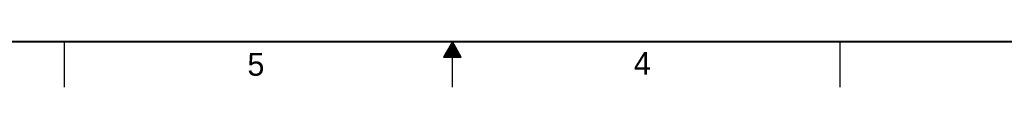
# Model space of a CAD drawing. Header units: inches. Extents: x 0 to 34, y 0 to 22.
# Tile 15 of 31: x 12.3 to 23, y 0 to 0.5. Entities that reach past the tile are written whole.
import ezdxf

# ---------------------------------------------------------------- set-up
doc = ezdxf.new("R2010")
doc.units = ezdxf.units.IN
doc.header["$LTSCALE"] = 1.87
doc.header["$MEASUREMENT"] = 0
doc.layers.get('0').update_dxf_attribs({"linetype": 'CONTINUOUS'})
doc.styles.get("Standard").update_dxf_attribs({"font": 'txt', "width": 0.8})

msp = doc.modelspace()

# ---------------------------------------------------------------- linework, layer by layer
at = {"color": 2, "linetype": 'CONTINUOUS'}
for p, q in [((12.75002, 0), (12.75002, 0.5)), ((17.00002, 0.5), (16.90203, 0.33028)), ((16.96538, 0.44), (17.03466, 0.44)), ((16.97115, 0.45), (17.02889, 0.45)), ((16.97693, 0.46), (17.02311, 0.46)), ((16.9827, 0.47), (17.01734, 0.47)), ((16.98847, 0.48), (17.01157, 0.48)), ((16.99425, 0.49), (17.00579, 0.49)), ((17.09801, 0.33028), (17.00002, 0.5)), ((17.00002, 0), (17.00002, 0.5)), ((21.25002, 0), (21.25002, 0.5)), ((16.90203, 0.33028), (17.09801, 0.33028)), ((16.90764, 0.34), (17.0924, 0.34)), ((16.91342, 0.35), (17.08662, 0.35)), ((16.91919, 0.36), (17.08085, 0.36)), ((16.92496, 0.37), (17.07508, 0.37)), ((16.93074, 0.38), (17.0693, 0.38)), ((16.93651, 0.39), (17.06353, 0.39)), ((16.94229, 0.4), (17.05776, 0.4)), ((16.94806, 0.41), (17.05198, 0.41)), ((16.95383, 0.42), (17.04621, 0.42)), ((16.95961, 0.43), (17.04044, 0.43))]:
    msp.add_line(p, q, dxfattribs=at)
at = {"color": 7, "linetype": 'CONTINUOUS', "const_width": 0.02}
msp.add_lwpolyline([(0.50002, 0.5), (33.50002, 0.5)], dxfattribs=at)

# ---------------------------------------------------------------- texts
at = {"color": 2, "linetype": 'CONTINUOUS'}
for s, p in [('5', (14.75404, 0.12622)), ('4', (18.98838, 0.13692))]:
    msp.add_text(s, height=0.25, dxfattribs=at).set_placement(p)

doc.saveas('drawing.dxf')
